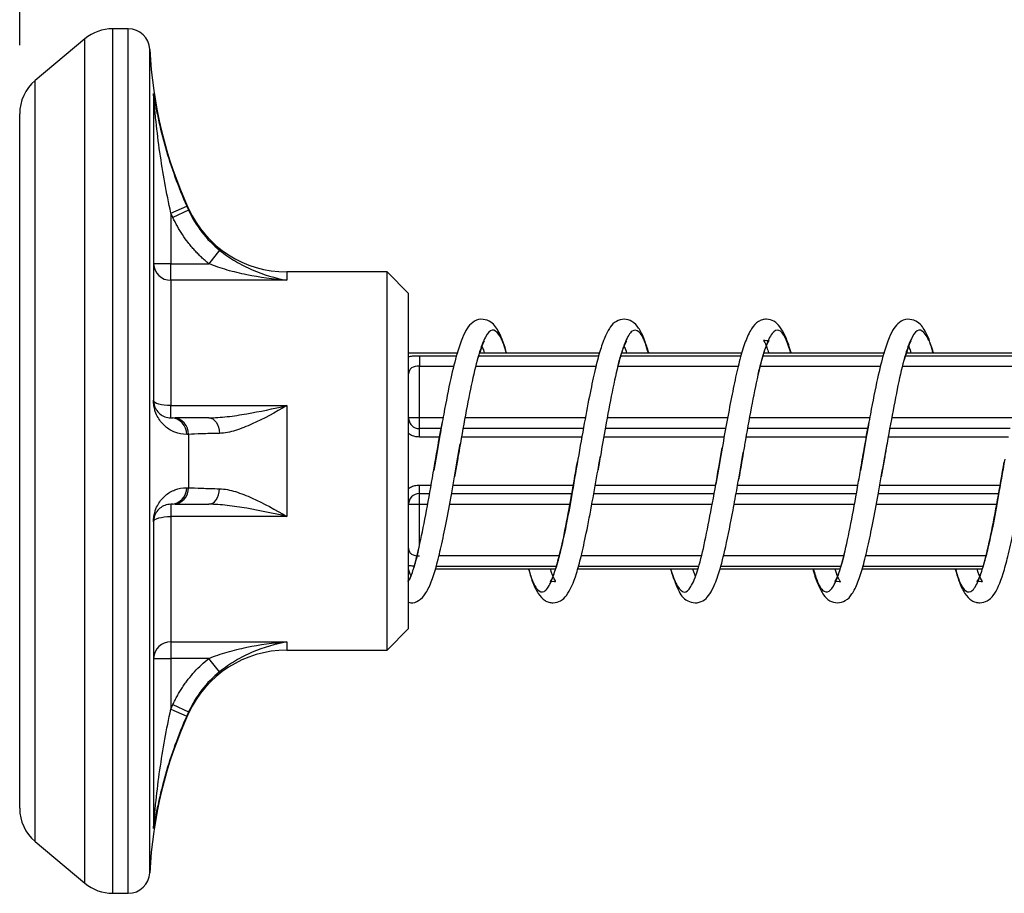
# Model space of a CAD drawing. Header units: millimetres. Extents: x 13 to 546, y 13 to 419.
# Tile 8 of 44: x 167 to 203, y 187 to 220. Entities that reach past the tile are written whole.
import ezdxf

# ---------------------------------------------------------------- set-up
doc = ezdxf.new("R2010")
doc.units = ezdxf.units.MM
doc.header["$LTSCALE"] = 2
doc.linetypes.add('SLD-Solid', pattern=[0])
doc.layers.add('DIMENSIONS', color=140, linetype='SLD-Solid', lineweight=25)
doc.styles.add('SLDTEXTSTYLE0', font='VERDANA.TTF')
doc.dimstyles.new('SLDDIMSTYLE1', dxfattribs={"dimtxt": 4.316016, "dimasz": 6.604, "dimexe": 0, "dimexo": 0.0625, "dimgap": 1.079004, "dimtad": 0, "dimtih": 1, "dimtoh": 1, "dimlfac": 1.25, "dimrnd": 1e-09, "dimzin": 4, "dimdsep": 46, "dimtxsty": 'SLDTEXTSTYLE0', "dimsah": 1, "dimcen": 0.09, "dimadec": 0, "dimazin": 1, "dimtfac": 1, "dimtofl": 0, "dimtmove": 0, "dimatfit": 3, "dimfxl": 0, "dimfrac": 2, "dimtolj": 1, "dimtzin": 12, "dimarcsym": 0})

# ---------------------------------------------------------------- blocks, each defined once
blk = doc.blocks.new('_D_2')
at = {"layer": 'DIMENSIONS'}
for p, q in [((166.548, 218.718), (166.548, 265.725)), ((286.548, 216.264), (286.548, 265.725)), ((166.548, 259.375), (209.512, 259.375)), ((215.36, 259.375), (213.911, 259.375)), ((213.911, 259.375), (213.911, 252.516)), ((228.186, 259.375), (229.635, 259.375)), ((229.635, 259.375), (229.635, 252.516)), ((286.548, 259.375), (234.034, 259.375)), ((213.911, 252.516), (215.36, 252.516)), ((229.635, 252.516), (228.186, 252.516))]:
    blk.add_line(p, q, dxfattribs=at)
for points in [[(166.548, 259.375), (173.152, 258.359), (173.152, 260.391)], [(286.548, 259.375), (279.944, 260.391), (279.944, 258.359)]]:
    blk.add_solid(points, dxfattribs=at)
at = {"layer": 'DIMENSIONS', "char_height": 4.2333, "attachment_point": 1, "style": 'SLDTEXTSTYLE0'}
for s, insert in [('150.0', (213.565, 265.718)), ('5.91', (215.36, 257.893))]:
    blk.add_mtext(s, dxfattribs=dict(at, insert=insert))

msp = doc.modelspace()

# ---------------------------------------------------------------- linework, layer by layer
for p, q in [((169.9905, 187.3238), (169.9905, 219.3238)), ((170.567, 219.3238), (169.9905, 219.3238)), ((170.567, 187.3238), (170.567, 219.3238)), ((168.9621, 218.9494), (167.1195, 217.4033)), ((168.9621, 187.6981), (168.9621, 218.9494)), ((171.3661, 188.0857), (171.3661, 218.5619)), ((167.1195, 189.2442), (167.1195, 217.4033)), ((171.5018, 216.9247), (171.5018, 205.5782)), ((172.148, 212.5025), (172.7326, 212.7615)), ((172.803, 212.6046), (172.2212, 212.3395)), ((172.803, 212.6046), (172.803, 212.6571)), ((172.148, 212.5025), (172.148, 210.628)), ((172.2212, 212.3395), (172.148, 212.5025)), ((173.951, 211.1248), (173.5529, 210.628)), ((172.148, 210.628), (171.508, 210.628)), ((172.148, 210.0161), (172.148, 210.628)), ((172.148, 210.628), (173.5529, 210.628)), ((172.148, 210.0161), (172.148, 205.3761)), ((176.4393, 210.0161), (172.148, 210.0161)), ((176.4393, 210.3238), (176.4393, 210.0161)), ((180.148, 210.3238), (176.4393, 210.3238)), ((180.148, 196.3238), (180.148, 210.3238)), ((180.948, 209.5238), (180.148, 210.3238)), ((180.948, 197.1238), (180.948, 209.5238)), ((180.948, 207.3238), (182.7476, 207.3238)), ((181.348, 207.2237), (181.348, 206.8337)), ((181.348, 207.2237), (182.7208, 207.2237)), ((183.5529, 207.2237), (187.9879, 207.2237)), ((183.5868, 207.3238), (188.0138, 207.3238)), ((188.8108, 207.2237), (193.2566, 207.2237)), ((188.8424, 207.3238), (193.2873, 207.3238)), ((194.0746, 207.2237), (198.5208, 207.2237)), ((194.1025, 207.3238), (198.5476, 207.3238)), ((199.3529, 207.2237), (203.7879, 207.2237)), ((199.3868, 207.3238), (203.8138, 207.3238)), ((181.348, 204.9238), (181.348, 206.8337)), ((181.348, 206.8337), (182.6233, 206.8337)), ((183.4381, 206.8337), (187.8866, 206.8337)), ((188.7005, 206.8337), (193.1545, 206.8337)), ((193.9659, 206.8337), (198.4233, 206.8337)), ((199.2381, 206.8337), (203.6866, 206.8337)), ((172.148, 204.9238), (172.148, 205.3761)), ((172.148, 205.3761), (176.4393, 205.3761)), ((176.4393, 205.3761), (176.4393, 201.2714)), ((172.148, 204.9238), (172.2212, 204.9238)), ((181.348, 204.9238), (180.948, 204.9238)), ((181.348, 204.5238), (181.348, 204.9238)), ((182.222, 204.9238), (181.348, 204.9238)), ((187.4909, 204.9238), (183.0335, 204.9238)), ((192.7586, 204.9238), (188.2987, 204.9238)), ((198.022, 204.9238), (193.5636, 204.9238)), ((203.2909, 204.9238), (198.8335, 204.9238)), ((181.348, 204.2126), (181.348, 204.5238)), ((182.1505, 204.5238), (181.348, 204.5238)), ((187.4173, 204.5238), (182.9622, 204.5238)), ((192.6839, 204.5238), (188.2257, 204.5238)), ((197.9505, 204.5238), (193.4921, 204.5238)), ((203.2173, 204.5238), (198.7622, 204.5238)), ((172.803, 204.312), (172.803, 202.3355)), ((182.0947, 204.2126), (181.348, 204.2126)), ((182.105, 204.264), (181.9498, 203.3893)), ((187.3622, 204.2126), (182.9067, 204.2126)), ((192.6284, 204.2126), (188.1716, 204.2126)), ((197.8947, 204.2126), (193.4369, 204.2126)), ((197.905, 204.264), (197.7498, 203.3893)), ((203.1622, 204.2126), (198.7067, 204.2126)), ((182.7379, 203.2516), (182.8613, 203.9578)), ((192.4439, 203.1591), (192.5576, 203.8158)), ((198.5379, 203.2516), (198.6613, 203.9578)), ((188.0047, 203.2526), (188.0479, 203.5007)), ((193.2719, 203.2554), (193.3377, 203.6373)), ((181.9498, 203.3893), (181.8783, 202.9754)), ((182.7661, 203.4182), (182.6475, 202.7355)), ((187.9605, 203.0029), (188.0047, 203.2526)), ((192.4429, 203.1592), (192.3218, 202.4671)), ((192.4838, 203.393), (192.4429, 203.1592)), ((193.1687, 202.6617), (193.2719, 203.2554)), ((197.7498, 203.3893), (197.6783, 202.9754)), ((198.5661, 203.4182), (198.4475, 202.7355)), ((181.348, 202.1238), (181.348, 202.4349)), ((181.348, 202.4349), (181.7849, 202.4349)), ((182.5939, 202.4349), (187.0502, 202.4349)), ((187.8599, 202.4349), (192.316, 202.4349)), ((193.1293, 202.4349), (197.5849, 202.4349)), ((198.3939, 202.4349), (202.8502, 202.4349)), ((181.348, 202.1238), (181.73, 202.1238)), ((181.348, 201.7238), (181.348, 202.1238)), ((182.539, 202.1238), (186.9959, 202.1238)), ((187.8047, 202.1238), (192.26, 202.1238)), ((193.0735, 202.1238), (197.53, 202.1238)), ((198.339, 202.1238), (202.7959, 202.1238)), ((172.2212, 201.7238), (172.148, 201.7238)), ((172.148, 201.7238), (172.148, 201.2714)), ((180.948, 201.7238), (181.348, 201.7238)), ((181.348, 200.1944), (181.348, 201.7238)), ((181.348, 201.7238), (181.6578, 201.7238)), ((182.4643, 201.7238), (186.9231, 201.7238)), ((187.7324, 201.7238), (192.188, 201.7238)), ((193.0007, 201.7238), (197.4578, 201.7238)), ((198.2643, 201.7238), (202.7231, 201.7238)), ((176.4393, 201.2714), (172.148, 201.2714)), ((172.148, 201.2714), (172.148, 196.6314)), ((171.5018, 201.0693), (171.5018, 189.7228)), ((186.521, 199.8138), (182.0678, 199.8138)), ((191.7838, 199.8138), (187.3381, 199.8138)), ((197.0569, 199.8138), (192.5987, 199.8138)), ((202.321, 199.8138), (197.8678, 199.8138)), ((186.4125, 199.4238), (181.9706, 199.4238)), ((191.6731, 199.4238), (187.2332, 199.4238)), ((196.9453, 199.4238), (192.4975, 199.4238)), ((202.2125, 199.4238), (197.7706, 199.4238)), ((186.3791, 199.3238), (181.9383, 199.3238)), ((191.6371, 199.3238), (187.2061, 199.3238)), ((196.9161, 199.3238), (192.4715, 199.3238)), ((202.1791, 199.3238), (197.7383, 199.3238)), ((180.148, 196.3238), (180.948, 197.1238)), ((172.148, 196.6314), (176.4393, 196.6314)), ((172.148, 196.6314), (172.148, 196.0195)), ((176.4393, 196.6314), (176.4393, 196.3238)), ((176.4393, 196.3238), (180.148, 196.3238)), ((171.508, 196.0195), (172.148, 196.0195)), ((172.148, 196.0195), (172.148, 194.1451)), ((173.5529, 196.0195), (172.148, 196.0195)), ((173.951, 195.5227), (173.5529, 196.0195)), ((172.148, 194.1451), (172.2212, 194.3081)), ((172.2212, 194.3081), (172.803, 194.0429)), ((172.148, 194.1451), (172.7326, 193.886)), ((172.803, 193.9904), (172.803, 194.0429)), ((167.1195, 189.2442), (168.9621, 187.6981)), ((169.9905, 187.3238), (170.567, 187.3238))]:
    msp.add_line(p, q)
at = {"flags": 128}
for points in [[(172.148, 205.3761), (172.0231, 205.3797), (171.9031, 205.3904), (171.7924, 205.4077), (171.6954, 205.4311), (171.6158, 205.4595), (171.5567, 205.4919), (171.5203, 205.5271), (171.508, 205.5638)], [(173.5529, 204.9238), (173.6259, 204.913), (173.6965, 204.8811), (173.7623, 204.8291), (173.821, 204.7588), (173.8707, 204.6726), (173.9098, 204.5732), (173.9368, 204.4642), (173.951, 204.3491)], [(173.5529, 201.7238), (173.6259, 201.7345), (173.6965, 201.7664), (173.7623, 201.8184), (173.821, 201.8887), (173.8707, 201.9749), (173.9098, 202.0743), (173.9368, 202.1833), (173.951, 202.2985)], [(171.508, 201.0838), (171.5203, 201.1204), (171.5567, 201.1556), (171.6158, 201.188), (171.6954, 201.2164), (171.7924, 201.2398), (171.9031, 201.2571), (172.0231, 201.2678), (172.148, 201.2714)]]:
    msp.add_lwpolyline(points, dxfattribs=at)
for centre, radius, start, end in [((169.9905, 217.7238), 1.6, 90, 130), ((170.567, 218.5238), 0.8, 2.7294, 90), ((187.348, 219.3238), 16, 182.7294, 204.62432), ((168.148, 216.1777), 1.6, 130, 180), ((170.8849, 216.8374), 0.623, 0.00042, 8.0596), ((176.4393, 214.3238), 4, 204.62432, 270), ((172.1342, 210.6424), 0.6264, 181.31598, 271.25814), ((171.4855, 205.5628), 0.0225, 2.55919, 43.49513), ((172.1209, 204.3126), 0.6117, 359.8312, 87.46188), ((172.1928, 204.3142), 0.6103, 359.79635, 87.32721), ((172.1209, 202.3349), 0.6117, 272.53812, 0.16882), ((172.1928, 202.3334), 0.6103, 272.67279, 0.20365), ((171.4855, 201.0848), 0.0225, 316.50487, 357.44081), ((172.1342, 196.0051), 0.6264, 88.74186, 178.68402), ((176.4393, 192.3238), 4, 90, 155.37568), ((187.348, 187.3238), 16, 155.37568, 177.2706), ((168.148, 190.4698), 1.6, 180, 230), ((170.8849, 189.8102), 0.623, 351.9404, 359.99958), ((170.567, 188.1238), 0.8, 270, 357.2706), ((169.9905, 188.9238), 1.6, 230, 270)]:
    msp.add_arc(centre, radius, start, end)
for points, knots in [([(171.5018, 216.9247), (171.5018, 216.9334), (171.5052, 216.9172), (171.5146, 216.8637), (171.5206, 216.8278), (171.5395, 216.7152), (171.5539, 216.6306), (171.6, 216.373), (171.6346, 216.195), (171.7489, 215.6567), (171.8401, 215.2895), (172.0488, 214.562), (172.1665, 214.2), (172.4289, 213.4792), (172.5737, 213.1203), (172.7326, 212.7615)], [0, 0, 0, 0, 0.03125, 0.03125, 0.0625, 0.0625, 0.125, 0.125, 0.25, 0.25, 0.5, 0.5, 0.75, 0.75, 1, 1, 1, 1]), ([(172.148, 212.5025), (172.0654, 212.8753), (171.9901, 213.2486), (171.8536, 213.9984), (171.7924, 214.3751), (171.6839, 215.1323), (171.6365, 215.5146), (171.577, 216.0751), (171.559, 216.2606), (171.5351, 216.5292), (171.5276, 216.6175), (171.5177, 216.735), (171.5146, 216.7726), (171.5097, 216.8288), (171.508, 216.846), (171.508, 216.8374)], [0, 0, 0, 0, 0.25, 0.25, 0.5, 0.5, 0.75, 0.75, 0.875, 0.875, 0.9375, 0.9375, 0.96875, 0.96875, 1, 1, 1, 1]), ([(166.548, 190.4698), (166.548, 190.4698), (166.548, 191.8242), (166.548, 196.6452), (166.548, 199.9148), (166.548, 206.7327), (166.548, 210.0023), (166.548, 214.8233), (166.548, 216.1777), (166.548, 216.1777)], [0, 0, 0, 0, 0.25, 0.25, 0.5, 0.5, 0.75, 0.75, 1, 1, 1, 1]), ([(172.803, 212.6046), (172.9344, 212.3158), (173.0965, 212.0478), (173.4804, 211.5521), (173.7043, 211.3233), (173.951, 211.1248)], [0, 0, 0, 0, 0.5, 0.5, 1, 1, 1, 1]), ([(173.5529, 210.628), (173.5056, 210.6667), (173.4112, 210.7441), (173.2757, 210.867), (173.1449, 210.9945), (173.0193, 211.1273), (172.8987, 211.2651), (172.7456, 211.4544), (172.569, 211.7013), (172.3793, 212.0119), (172.274, 212.2302), (172.2212, 212.3395)], [0, 0, 0, 0, 0.0837571, 0.1672886, 0.2507231, 0.3341894, 0.4178162, 0.5017318, 0.6679221, 0.8336763, 1, 1, 1, 1]), ([(173.951, 211.1248), (174.1394, 210.9732), (174.3349, 210.8387), (174.7402, 210.5981), (174.9498, 210.4925), (175.578, 210.2212), (176.0054, 210.094), (176.4393, 210.0161)], [0, 0, 0, 0, 0.25, 0.25, 0.5, 0.5, 1, 1, 1, 1]), ([(176.4393, 210.0161), (175.9358, 210.0515), (175.4402, 210.1176), (174.7115, 210.2673), (174.4684, 210.3266), (173.9982, 210.4633), (173.7714, 210.5404), (173.5529, 210.628)], [0, 0, 0, 0, 0.5, 0.5, 0.75, 0.75, 1, 1, 1, 1]), ([(184.5758, 207.3238), (184.5681, 207.353), (184.475, 207.7073), (184.289, 208.1273), (184.0551, 208.488), (183.611, 208.608), (183.2854, 208.4609), (183.1023, 208.2312), (182.9253, 207.8833), (182.7261, 207.2914), (182.4953, 206.3555), (182.2859, 205.298), (182.1522, 204.5339), (182.105, 204.264)], [0, 0, 0, 0, 0.0127687, 0.1547139, 0.2732525, 0.3337549, 0.398301, 0.4702841, 0.5529732, 0.654923, 0.778007, 0.9216022, 1, 1, 1, 1]), ([(189.8383, 207.3238), (189.7885, 207.4906), (189.6754, 207.869), (189.4768, 208.2469), (189.278, 208.4869), (188.934, 208.6057), (188.5901, 208.4928), (188.3998, 208.2782), (188.2036, 207.9172), (188.0235, 207.3918), (187.8494, 206.7097), (187.6579, 205.8246), (187.444, 204.6917), (187.2952, 203.8399), (187.2167, 203.3903)], [0, 0, 0, 0, 0.0728348, 0.1652124, 0.2430313, 0.2989316, 0.3524694, 0.4231495, 0.5064507, 0.5918421, 0.6791327, 0.7737429, 0.880581, 1, 1, 1, 1]), ([(195.1061, 207.3238), (195.0919, 207.3776), (195.0239, 207.6349), (194.8941, 207.9655), (194.7102, 208.2977), (194.5195, 208.4962), (194.2508, 208.5879), (194.0237, 208.5522), (193.8293, 208.4581), (193.6247, 208.2274), (193.4115, 207.7697), (193.2156, 207.1192), (193.034, 206.3504), (192.857, 205.4604), (192.6692, 204.4568), (192.5461, 203.7505), (192.4838, 203.393)], [0, 0, 0, 0, 0.02160629, 0.10326055, 0.1803059, 0.24604866, 0.2980723, 0.32390155, 0.35594397, 0.43870261, 0.53716096, 0.63128271, 0.72227752, 0.81220181, 0.90493879, 1, 1, 1, 1]), ([(200.3758, 207.3238), (200.3681, 207.353), (200.275, 207.7073), (200.089, 208.1273), (199.8551, 208.488), (199.411, 208.608), (199.0854, 208.4609), (198.9023, 208.2312), (198.7253, 207.8833), (198.5261, 207.2914), (198.2953, 206.3555), (198.0859, 205.298), (197.9522, 204.5339), (197.905, 204.264)], [0, 0, 0, 0, 0.0127687, 0.1547139, 0.2732525, 0.3337549, 0.398301, 0.4702841, 0.5529732, 0.654923, 0.778007, 0.9216022, 1, 1, 1, 1]), ([(184.5652, 207.3238), (184.5545, 207.3645), (184.4616, 207.7182), (184.2841, 208.0564), (184.0382, 208.2447), (183.7927, 207.9773), (183.5435, 207.318), (183.2977, 206.3115), (183.0522, 205.0502), (182.873, 204.0343), (182.7784, 203.4894), (182.7661, 203.4182)], [0, 0, 0, 0, 0.0179059, 0.1555313, 0.2927045, 0.4297953, 0.5674349, 0.7045632, 0.8416915, 0.9793311, 1, 1, 1, 1]), ([(189.8237, 207.3238), (189.7881, 207.4477), (189.6705, 207.8568), (189.4705, 208.1652), (189.2216, 208.2027), (188.9765, 207.7997), (188.7297, 207.0172), (188.481, 205.9143), (188.2559, 204.6981), (188.1111, 203.8617), (188.0485, 203.5006)], [0, 0, 0, 0, 0.0604137, 0.1993796, 0.3387217, 0.477498, 0.6165244, 0.7558233, 0.8945844, 1, 1, 1, 1]), ([(195.0942, 207.3238), (195.0294, 207.5227), (194.8822, 207.9747), (194.6551, 208.2253), (194.4068, 208.114), (194.1595, 207.579), (193.9145, 206.6806), (193.6659, 205.4918), (193.4742, 204.426), (193.3652, 203.7937), (193.3383, 203.6372)], [0, 0, 0, 0, 0.1102436, 0.2505474, 0.3913444, 0.5319927, 0.6723042, 0.8131594, 0.953739, 1, 1, 1, 1]), ([(200.3652, 207.3238), (200.3545, 207.3645), (200.2616, 207.7182), (200.0841, 208.0564), (199.8382, 208.2447), (199.5927, 207.9773), (199.3435, 207.318), (199.0977, 206.3115), (198.8522, 205.0502), (198.673, 204.0343), (198.5784, 203.4894), (198.5661, 203.4182)], [0, 0, 0, 0, 0.0179059, 0.1555313, 0.2927045, 0.4297953, 0.5674349, 0.7045632, 0.8416915, 0.9793311, 1, 1, 1, 1]), ([(183.4856, 207.0249), (183.5682, 207.2749), (183.7097, 207.7031), (183.7392, 207.7468), (183.7515, 207.7649)], [0, 0, 0, 0, 0.58357013, 1, 1, 1, 1]), ([(183.6584, 207.5791), (183.6666, 207.5627), (183.692, 207.5116), (183.7253, 207.3997), (183.7479, 207.3238)], [0, 0, 0, 0, 0.32085273, 1, 1, 1, 1]), ([(188.6917, 206.7985), (188.7112, 206.8781), (188.7818, 207.1656), (188.8882, 207.4903), (189.0075, 207.7461), (189.0166, 207.7692), (189.0203, 207.7786)], [0, 0, 0, 0, 0.12740591, 0.46036134, 0.78095126, 1, 1, 1, 1]), ([(188.9277, 207.5627), (188.9488, 207.5201), (188.9749, 207.4677), (189.0095, 207.3467), (189.0161, 207.3238)], [0, 0, 0, 0, 0.81021394, 1, 1, 1, 1]), ([(193.8932, 206.5342), (193.9109, 206.6121), (193.9858, 206.9409), (194.1083, 207.3587), (194.2366, 207.708), (194.3269, 207.8101), (194.2049, 207.7551), (194.0574, 207.808), (194.1135, 207.7587), (194.189, 207.6019), (194.2554, 207.397), (194.2791, 207.3238)], [0, 0, 0, 0, 0.0497681, 0.2101412, 0.3755308, 0.5123845, 0.6059771, 0.6905133, 0.7988443, 0.9281545, 1, 1, 1, 1]), ([(199.2856, 207.0249), (199.3682, 207.2749), (199.5097, 207.7031), (199.5392, 207.7468), (199.5515, 207.7649)], [0, 0, 0, 0, 0.5835701, 1, 1, 1, 1]), ([(199.4584, 207.5791), (199.4666, 207.5627), (199.492, 207.5116), (199.5253, 207.3997), (199.5479, 207.3238)], [0, 0, 0, 0, 0.3208527, 1, 1, 1, 1]), ([(180.948, 207.193), (180.9703, 207.1971), (181.0396, 207.2098), (181.1762, 207.2208), (181.2909, 207.2228), (181.348, 207.2237)], [0, 0, 0, 0, 0.1924583, 0.5981884, 1, 1, 1, 1]), ([(181.348, 206.8337), (181.2398, 206.8337), (181.1322, 206.8147), (180.9856, 206.7215), (180.948, 206.6453), (180.948, 206.5487)], [0, 0, 0, 0, 0.5, 0.5, 1, 1, 1, 1]), ([(172.7326, 204.3108), (172.574, 204.3083), (172.4291, 204.3378), (172.1663, 204.4386), (172.0484, 204.5102), (171.8391, 204.6901), (171.7482, 204.7967), (171.6336, 204.9977), (171.599, 205.0709), (171.5532, 205.2088), (171.539, 205.2589), (171.5202, 205.355), (171.5143, 205.3906), (171.5051, 205.4755), (171.5018, 205.5262), (171.5018, 205.5782)], [0, 0, 0, 0, 0.25, 0.25, 0.5, 0.5, 0.75, 0.75, 0.875, 0.875, 0.9375, 0.9375, 0.96875, 0.96875, 1, 1, 1, 1]), ([(171.508, 205.5638), (171.508, 205.5378), (171.5097, 205.5126), (171.5145, 205.4702), (171.5175, 205.4524), (171.5273, 205.4043), (171.5347, 205.3791), (171.5585, 205.3098), (171.5765, 205.2729), (171.6361, 205.1717), (171.6834, 205.1179), (171.7922, 205.0271), (171.8535, 204.9908), (171.9901, 204.9392), (172.0655, 204.9238), (172.148, 204.9238)], [0, 0, 0, 0, 0.03125, 0.03125, 0.0625, 0.0625, 0.125, 0.125, 0.25, 0.25, 0.5, 0.5, 0.75, 0.75, 1, 1, 1, 1]), ([(173.5529, 204.9238), (173.7714, 204.9238), (173.9982, 204.941), (174.4684, 204.9944), (174.7115, 205.0311), (175.4402, 205.1563), (175.9358, 205.2608), (176.4393, 205.3761)], [0, 0, 0, 0, 0.25, 0.25, 0.5, 0.5, 1, 1, 1, 1]), ([(176.4393, 205.3761), (176.0054, 205.1223), (175.578, 204.8868), (174.9498, 204.6027), (174.7402, 204.519), (174.3349, 204.3949), (174.1394, 204.3537), (173.951, 204.3491)], [0, 0, 0, 0, 0.5, 0.5, 0.75, 0.75, 1, 1, 1, 1]), ([(173.5529, 204.9238), (173.2801, 204.9238), (172.7756, 204.9238), (172.4562, 204.9238), (172.3095, 204.9238)], [0, 0, 0, 0, 0.5404689, 1, 1, 1, 1]), ([(180.948, 204.9238), (180.948, 204.8755), (180.957, 204.8253), (180.994, 204.7306), (181.0225, 204.6854), (181.1318, 204.5711), (181.2398, 204.5238), (181.348, 204.5238)], [0, 0, 0, 0, 0.25, 0.25, 0.5, 0.5, 1, 1, 1, 1]), ([(180.9373, 198.8603), (180.9678, 198.913), (181.0804, 199.1076), (181.274, 199.8415), (181.5232, 200.976), (181.7692, 202.3346), (181.9927, 203.6554), (182.1359, 204.4457), (182.1965, 204.7799)], [0, 0, 0, 0, 0.0727127, 0.2684238, 0.4649411, 0.6608127, 0.8565667, 1, 1, 1, 1]), ([(197.6776, 202.9755), (197.7233, 203.2415), (197.829, 203.856), (197.9359, 204.4456), (197.9965, 204.7799)], [0, 0, 0, 0, 0.4328929, 1, 1, 1, 1]), ([(173.951, 204.3491), (173.7038, 204.3429), (173.4846, 204.3366), (173.1001, 204.3241), (172.9341, 204.3179), (172.803, 204.312)], [0, 0, 0, 0, 0.5, 0.5, 1, 1, 1, 1]), ([(181.348, 204.2126), (181.2911, 204.2168), (181.1766, 204.2251), (181.04, 204.2735), (180.9705, 204.3214), (180.948, 204.337)], [0, 0, 0, 0, 0.4007244, 0.8054421, 1, 1, 1, 1]), ([(188.0485, 203.5006), (188.0286, 203.3861), (187.9995, 203.219), (187.9703, 203.0545), (187.9612, 203.0028)], [0, 0, 0, 0, 0.6855895, 1, 1, 1, 1]), ([(193.3383, 203.6372), (193.2836, 203.3139), (193.2275, 202.9822), (193.1708, 202.6695), (193.1694, 202.6616)], [0, 0, 0, 0, 0.9746985, 1, 1, 1, 1]), ([(180.948, 198.0981), (180.9743, 198.0893), (181.0982, 198.0482), (181.3815, 198.1709), (181.5758, 198.3947), (181.7892, 198.8172), (181.9761, 199.4143), (182.1556, 200.1478), (182.3378, 201.0367), (182.5362, 202.0929), (182.6693, 202.8574), (182.7379, 203.2516)], [0, 0, 0, 0, 0.0211099, 0.0991589, 0.2078111, 0.3367904, 0.4631558, 0.5881801, 0.7163103, 0.8536958, 1, 1, 1, 1]), ([(185.3964, 199.3238), (185.4214, 199.2329), (185.5285, 198.8449), (185.7187, 198.5209), (185.967, 198.4221), (186.2119, 198.7699), (186.4597, 199.5031), (186.7075, 200.5672), (186.9525, 201.8685), (187.1178, 202.8195), (187.2006, 203.2958)], [0, 0, 0, 0, 0.0418871, 0.1787936, 0.315845, 0.4524161, 0.5893968, 0.7263775, 0.8629486, 1, 1, 1, 1]), ([(187.2167, 203.3903), (187.1355, 202.9213), (186.9846, 202.0486), (186.7844, 200.9407), (186.6019, 200.107), (186.445, 199.4986), (186.3076, 199.0977), (186.213, 198.8849), (186.1575, 198.8401), (186.3048, 198.8927), (186.4271, 198.8351), (186.3351, 198.9543), (186.2566, 199.1296), (186.2026, 199.3234), (186.2025, 199.3238)], [0, 0, 0, 0, 0.1423745, 0.2649443, 0.3694597, 0.4617893, 0.5489586, 0.6301518, 0.6981723, 0.7512522, 0.8100185, 0.8959484, 0.9997957, 1, 1, 1, 1]), ([(190.6521, 199.3238), (190.6533, 199.3191), (190.7368, 198.9922), (190.9048, 198.6498), (191.1501, 198.399), (191.3962, 198.6105), (191.6453, 199.2176), (191.8906, 200.1815), (192.1369, 201.4146), (192.323, 202.4587), (192.4245, 203.0466), (192.4439, 203.1591)], [0, 0, 0, 0, 0.0020155, 0.140211, 0.2778554, 0.4155825, 0.5537637, 0.691378, 0.8291576, 0.9673103, 1, 1, 1, 1]), ([(195.9138, 199.3238), (195.9182, 199.3067), (195.979, 199.0705), (196.1041, 198.7388), (196.2997, 198.3674), (196.4901, 198.1551), (196.834, 198.0417), (197.178, 198.161), (197.377, 198.3983), (197.5888, 198.8162), (197.7762, 199.4145), (197.9555, 200.1478), (198.1378, 201.0367), (198.3362, 202.0929), (198.4693, 202.8574), (198.5379, 203.2516)], [0, 0, 0, 0, 0.0066439, 0.0919789, 0.1752252, 0.2458587, 0.2993612, 0.3552247, 0.4329923, 0.5253089, 0.6157547, 0.7052407, 0.7969496, 0.8952831, 1, 1, 1, 1]), ([(201.1964, 199.3238), (201.2214, 199.2329), (201.3285, 198.8449), (201.5187, 198.5209), (201.767, 198.4221), (202.0119, 198.7699), (202.2597, 199.5031), (202.5075, 200.5672), (202.7525, 201.8685), (202.9178, 202.8195), (203.0006, 203.2958)], [0, 0, 0, 0, 0.0418871, 0.1787936, 0.315845, 0.4524161, 0.5893968, 0.7263775, 0.8629486, 1, 1, 1, 1]), ([(203.0167, 203.3903), (202.9355, 202.9213), (202.7846, 202.0486), (202.5844, 200.9407), (202.4019, 200.107), (202.245, 199.4986), (202.1076, 199.0977), (202.013, 198.8849), (201.9575, 198.8401), (202.1048, 198.8927), (202.2271, 198.8351), (202.1351, 198.9543), (202.0566, 199.1296), (202.0026, 199.3234), (202.0025, 199.3238)], [0, 0, 0, 0, 0.1423745, 0.2649443, 0.3694597, 0.4617893, 0.5489586, 0.6301518, 0.6981723, 0.7512522, 0.8100185, 0.8959484, 0.9997957, 1, 1, 1, 1]), ([(185.3873, 199.3238), (185.4283, 199.1822), (185.5369, 198.8069), (185.7251, 198.4238), (185.9293, 198.1891), (186.1237, 198.0953), (186.3508, 198.0596), (186.6195, 198.1512), (186.8893, 198.4335), (187.1188, 198.9659), (187.34, 199.7991), (187.5364, 200.6781), (187.7464, 201.7772), (187.8904, 202.6018), (187.9605, 203.0029)], [0, 0, 0, 0, 0.06106138, 0.16193863, 0.24673047, 0.27956009, 0.30602391, 0.35932565, 0.42668356, 0.58885177, 0.6767945, 0.77549345, 0.89077247, 1, 1, 1, 1]), ([(195.9317, 199.3238), (195.984, 199.1544), (196.1184, 198.7185), (196.3335, 198.4409), (196.5824, 198.4917), (196.8288, 198.9733), (197.0741, 199.8252), (197.3233, 200.9806), (197.5233, 202.0807), (197.6414, 202.766), (197.6776, 202.9755)], [0, 0, 0, 0, 0.0896493, 0.2307511, 0.3724281, 0.5137226, 0.6548475, 0.7965538, 0.9377944, 1, 1, 1, 1]), ([(201.1873, 199.3238), (201.2283, 199.1822), (201.3369, 198.8069), (201.5251, 198.4238), (201.7293, 198.1891), (201.9237, 198.0953), (202.1508, 198.0596), (202.4195, 198.1512), (202.6893, 198.4335), (202.9188, 198.9659), (203.14, 199.7991), (203.3364, 200.6781), (203.5464, 201.7772), (203.6904, 202.6018), (203.7605, 203.0029)], [0, 0, 0, 0, 0.0610614, 0.1619386, 0.2467305, 0.2795601, 0.3060239, 0.3593257, 0.4266836, 0.5888518, 0.6767945, 0.7754935, 0.8907725, 1, 1, 1, 1]), ([(171.5018, 201.0693), (171.5018, 201.1215), (171.5052, 201.1735), (171.5146, 201.2591), (171.5206, 201.2951), (171.5395, 201.3907), (171.5539, 201.4412), (171.6, 201.5791), (171.6346, 201.6516), (171.7489, 201.8517), (171.8401, 201.9584), (172.0488, 202.1376), (172.1665, 202.2089), (172.4289, 202.3097), (172.5737, 202.3392), (172.7326, 202.3367)], [0, 0, 0, 0, 0.03125, 0.03125, 0.0625, 0.0625, 0.125, 0.125, 0.25, 0.25, 0.5, 0.5, 0.75, 0.75, 1, 1, 1, 1]), ([(172.803, 202.3355), (172.9344, 202.3296), (173.0965, 202.3235), (173.4804, 202.311), (173.7043, 202.3046), (173.951, 202.2985)], [0, 0, 0, 0, 0.5, 0.5, 1, 1, 1, 1]), ([(180.948, 202.3105), (180.9703, 202.3259), (181.0396, 202.3738), (181.1762, 202.4224), (181.2909, 202.4307), (181.348, 202.4349)], [0, 0, 0, 0, 0.1924583, 0.5981884, 1, 1, 1, 1]), ([(190.6471, 199.3238), (190.7396, 199.0487), (190.9152, 198.5265), (191.1385, 198.1868), (191.5583, 198.0432), (191.8818, 198.1476), (192.0681, 198.3434), (192.2551, 198.6666), (192.4637, 199.241), (192.7032, 200.1763), (192.9215, 201.282), (193.082, 202.1602), (193.1502, 202.5548), (193.1687, 202.6617)], [0, 0, 0, 0, 0.13775481, 0.26145278, 0.31547638, 0.37158356, 0.4384938, 0.51871977, 0.6199872, 0.74335985, 0.88854253, 0.96981019, 1, 1, 1, 1]), ([(173.951, 202.2985), (174.1394, 202.2938), (174.3349, 202.2526), (174.7402, 202.1285), (174.9498, 202.0448), (175.578, 201.7607), (176.0054, 201.5252), (176.4393, 201.2714)], [0, 0, 0, 0, 0.25, 0.25, 0.5, 0.5, 1, 1, 1, 1]), ([(181.348, 202.1238), (181.2398, 202.1238), (181.1322, 202.0769), (180.9856, 201.9236), (180.948, 201.8211), (180.948, 201.7238)], [0, 0, 0, 0, 0.5, 0.5, 1, 1, 1, 1]), ([(172.148, 201.7238), (172.0654, 201.7238), (171.9901, 201.7082), (171.8536, 201.6567), (171.7924, 201.6206), (171.6839, 201.5301), (171.6365, 201.4763), (171.577, 201.3755), (171.559, 201.339), (171.5351, 201.2696), (171.5276, 201.2443), (171.5177, 201.1964), (171.5146, 201.1784), (171.5097, 201.1356), (171.508, 201.1099), (171.508, 201.0838)], [0, 0, 0, 0, 0.25, 0.25, 0.5, 0.5, 0.75, 0.75, 0.875, 0.875, 0.9375, 0.9375, 0.96875, 0.96875, 1, 1, 1, 1]), ([(172.3095, 201.7238), (172.4549, 201.7238), (172.774, 201.7238), (173.2784, 201.7238), (173.5529, 201.7238)], [0, 0, 0, 0, 0.4558315, 1, 1, 1, 1]), ([(176.4393, 201.2714), (175.9358, 201.3867), (175.4402, 201.4912), (174.7115, 201.6164), (174.4684, 201.6531), (173.9982, 201.7065), (173.7714, 201.7238), (173.5529, 201.7238)], [0, 0, 0, 0, 0.5, 0.5, 0.75, 0.75, 1, 1, 1, 1]), ([(181.3048, 200.0141), (181.2853, 199.9306), (181.2112, 199.6138), (181.0892, 199.2288), (180.9837, 198.923), (180.8897, 198.8508), (180.9427, 198.8611), (180.948, 198.8622)], [0, 0, 0, 0, 0.1087316, 0.4124994, 0.7182611, 0.9716816, 1, 1, 1, 1]), ([(180.948, 200.0989), (180.948, 200.051), (180.957, 200.0069), (180.994, 199.933), (181.0225, 199.9025), (181.1318, 199.833), (181.2398, 199.8138), (181.348, 199.8138)], [0, 0, 0, 0, 0.25, 0.25, 0.5, 0.5, 1, 1, 1, 1]), ([(197.1048, 200.0141), (197.0853, 199.9306), (197.011, 199.6138), (196.8922, 199.2294), (196.7735, 198.921), (196.6927, 198.8377), (196.8236, 198.8926), (196.9644, 198.838), (196.8966, 198.9061), (196.8208, 199.0694), (196.7586, 199.2712), (196.7424, 199.3238)], [0, 0, 0, 0, 0.0565091, 0.2143807, 0.3732886, 0.5049941, 0.5979482, 0.6869972, 0.8063883, 0.9495616, 1, 1, 1, 1]), ([(181.1475, 199.4311), (181.1025, 199.4342), (181.0307, 199.439), (180.9704, 199.4503), (180.948, 199.4545)], [0, 0, 0, 0, 0.6272857, 1, 1, 1, 1]), ([(181.0369, 199.0632), (181.0223, 199.0928), (180.9958, 199.1466), (180.9589, 199.2689), (180.9424, 199.3238)], [0, 0, 0, 0, 0.551156, 1, 1, 1, 1]), ([(191.5634, 199.0804), (191.5482, 199.1107), (191.521, 199.1651), (191.489, 199.2752), (191.4749, 199.3238)], [0, 0, 0, 0, 0.55848, 1, 1, 1, 1]), ([(173.5529, 196.0195), (173.7714, 196.1071), (173.9982, 196.1842), (174.4684, 196.3209), (174.7115, 196.3802), (175.4402, 196.5299), (175.9358, 196.596), (176.4393, 196.6314)], [0, 0, 0, 0, 0.25, 0.25, 0.5, 0.5, 1, 1, 1, 1]), ([(176.4393, 196.6314), (176.0054, 196.5536), (175.578, 196.4263), (174.9498, 196.155), (174.7402, 196.0494), (174.3349, 195.8088), (174.1394, 195.6743), (173.951, 195.5227)], [0, 0, 0, 0, 0.5, 0.5, 0.75, 0.75, 1, 1, 1, 1]), ([(172.2212, 194.3081), (172.2472, 194.3634), (172.2991, 194.4739), (172.3849, 194.6356), (172.4764, 194.7937), (172.5742, 194.9481), (172.6781, 195.0988), (172.8239, 195.2938), (173.0198, 195.5257), (173.2743, 195.7859), (173.4599, 195.9416), (173.5529, 196.0195)], [0, 0, 0, 0, 0.0838214, 0.1673926, 0.2508411, 0.3342952, 0.4178829, 0.5017318, 0.6680268, 0.8337791, 1, 1, 1, 1]), ([(173.951, 195.5227), (173.7038, 195.3238), (173.4846, 195.1001), (173.1001, 194.605), (172.9341, 194.3312), (172.803, 194.0429)], [0, 0, 0, 0, 0.5, 0.5, 1, 1, 1, 1]), ([(171.508, 189.8101), (171.508, 189.8015), (171.5097, 189.8181), (171.5145, 189.8731), (171.5175, 189.9098), (171.5273, 190.0267), (171.5347, 190.114), (171.5585, 190.3811), (171.5765, 190.5676), (171.6361, 191.1298), (171.6834, 191.5114), (171.7922, 192.2712), (171.8535, 192.6486), (171.9901, 193.3994), (172.0655, 193.7727), (172.148, 194.1451)], [0, 0, 0, 0, 0.03125, 0.03125, 0.0625, 0.0625, 0.125, 0.125, 0.25, 0.25, 0.5, 0.5, 0.75, 0.75, 1, 1, 1, 1]), ([(172.7326, 193.886), (172.574, 193.5277), (172.4291, 193.1688), (172.1663, 192.447), (172.0484, 192.0843), (171.8391, 191.3543), (171.7482, 190.9877), (171.6336, 190.448), (171.599, 190.2689), (171.5532, 190.0128), (171.539, 189.9291), (171.5202, 189.8172), (171.5143, 189.7821), (171.5051, 189.7298), (171.5018, 189.7142), (171.5018, 189.7228)], [0, 0, 0, 0, 0.25, 0.25, 0.5, 0.5, 0.75, 0.75, 0.875, 0.875, 0.9375, 0.9375, 0.96875, 0.96875, 1, 1, 1, 1])]:
    msp.add_open_spline(points, degree=3, knots=knots)
for points in [[(172.7326, 212.7615), (172.7558, 212.7091), (172.7793, 212.6568), (172.803, 212.6046)], [(172.803, 204.312), (172.7793, 204.3116), (172.7558, 204.3112), (172.7326, 204.3108)], [(172.7326, 202.3367), (172.7558, 202.3363), (172.7793, 202.3359), (172.803, 202.3355)], [(172.803, 194.0429), (172.7793, 193.9907), (172.7558, 193.9384), (172.7326, 193.886)]]:
    msp.add_open_spline(points, degree=3)

# ---------------------------------------------------------------- dimensions: what is measured, and where the dimension line sits
at = {"layer": 'DIMENSIONS'}
dim = msp.add_linear_dim(base=(286.548, 259.3753), p1=(166.548, 216.1777), p2=(286.548, 213.7238), dimstyle='SLDDIMSTYLE1', dxfattribs=at)
dim.commit()
dim.dimension.update_dxf_attribs({"geometry": '_D_2', "text_midpoint": (221.7728, 259.3753), "dimtype": 160})

doc.saveas('drawing.dxf')
